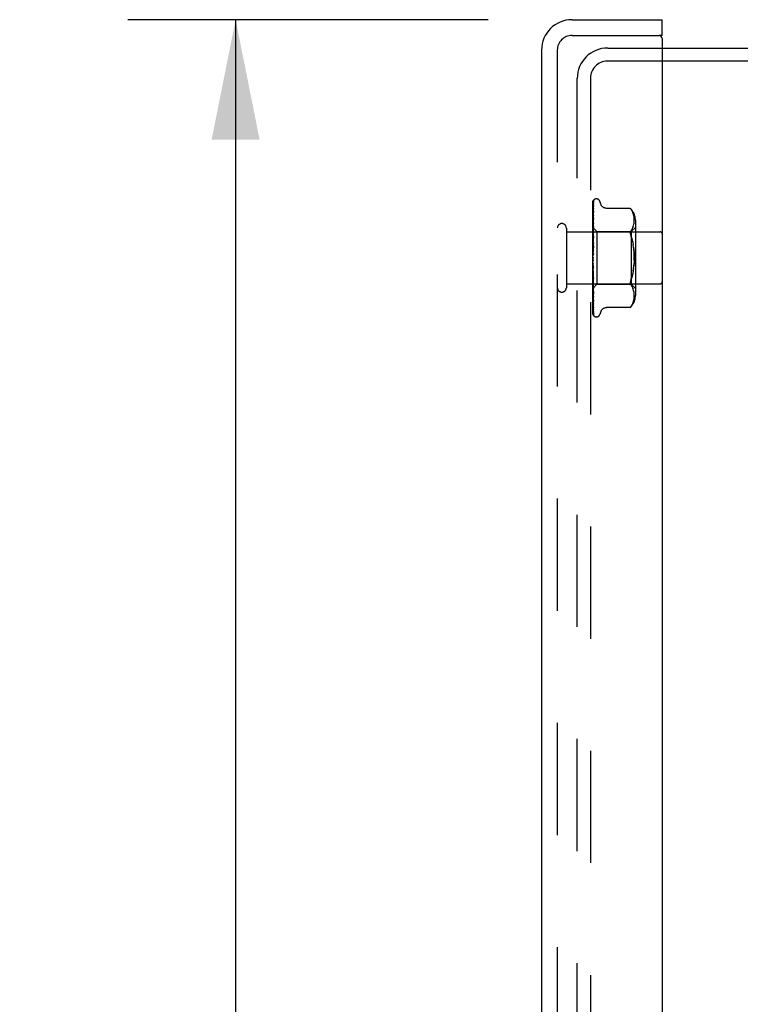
# Model space of a CAD drawing. Header units: inches. Extents: x 0 to 97.1, y 0 to 62.9.
# Tile 20 of 60: x 49.8 to 53.3, y 36.4 to 41.1. Entities that reach past the tile are written whole.
import ezdxf

# ---------------------------------------------------------------- set-up
doc = ezdxf.new("R2010")
doc.units = ezdxf.units.IN
doc.header["$LTSCALE"] = 5.342857
doc.header["$MEASUREMENT"] = 0
doc.linetypes.add('HIDDEN', pattern=[0.2, 0.1, -0.1])
doc.layers.get('0').update_dxf_attribs({"linetype": 'CONTINUOUS'})
for name, color, linetype in [('DEFAULT_2', 8, 'HIDDEN'), ('DIMENSIONS', 7, 'CONTINUOUS'), ('FRONT_COVER', 7, 'CONTINUOUS')]:
    doc.layers.add(name, color=color, linetype=linetype)
doc.styles.get("Standard").update_dxf_attribs({"font": 'arial.ttf'})
doc.dimstyles.new('DIMSTYLE_1', dxfattribs={"dimtxt": 0.428571, "dimasz": 0.571429, "dimexe": 0.09, "dimexo": 0.07, "dimgap": 0.0375, "dimtad": 0, "dimtih": 1, "dimtoh": 1, "dimzin": 4, "dimdsep": 46, "dimtxsty": 'Standard', "dimblk": '_FILLED', "dimblk1": '_FILLED', "dimblk2": '_FILLED', "dimcen": 0.09, "dimadec": 3, "dimazin": 1, "dimtfac": 1, "dimtdec": 3, "dimtofl": 0, "dimtmove": 0, "dimatfit": 3, "dimldrblk": '_FILLED', "dimfxl": 0, "dimtolj": 1, "dimtzin": 4, "dimarcsym": 0})

# ---------------------------------------------------------------- blocks, each defined once
blk = doc.blocks.new('_FILLED')
at = {"color": 0, "linetype": 'ByBlock'}
blk.add_solid([(0, 0), (-1, 0.2), (-1, -0.2)], dxfattribs=at)
blk = doc.blocks.new('*D8')
at = {"layer": 'DIMENSIONS', "color": 2, "linetype": 'Continuous'}
for p, q in [((52.0803, 41.0781), (50.3628, 41.0781)), ((50.8771, 41.0781), (50.8771, 32.1094)), ((50.8771, 20.8081), (50.8771, 29.9665)), ((52.0803, 20.8081), (50.3628, 20.8081))]:
    blk.add_line(p, q, dxfattribs=at)
at = {"layer": 'DIMENSIONS', "color": 2, "linetype": 'Continuous', "xscale": 0.5714285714, "yscale": 0.5714285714, "zscale": 0.5714285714}
for p, rotation in [((50.8771, 41.0781), 90), ((50.8771, 20.8081), 270)]:
    blk.add_blockref('_FILLED', p, dxfattribs=dict(at, rotation=rotation))
at = {"layer": 'DIMENSIONS', "color": 2, "linetype": 'Continuous', "insert": (50.8771, 31.8951), "char_height": 0.42857, "width": 2.058417, "attachment_point": 2, "line_spacing_factor": 0.9}
blk.add_mtext('20.27\\PFRONT\\PDOOR', dxfattribs=at)

msp = doc.modelspace()

# ---------------------------------------------------------------- linework, layer by layer
at = {"color": 3, "linetype": 'Continuous'}
for p, q in [((52.910346, 40.943072), (58.360346, 40.943072)), ((58.362346, 40.880072), (52.910346, 40.880072))]:
    msp.add_line(p, q, dxfattribs=at)
at = {"layer": 'DEFAULT_2', "color": 8, "linetype": 'HIDDEN'}
for p, q in [((52.650346, 40.943072), (52.910346, 40.943072)), ((52.910346, 40.880072), (52.648346, 40.880072)), ((52.505346, 21.088072), (52.505346, 40.798072)), ((52.568346, 40.800072), (52.568346, 21.086072))]:
    msp.add_line(p, q, dxfattribs=at)
for centre, radius in [((52.650346, 40.798072), 0.145), ((52.648346, 40.800072), 0.08)]:
    msp.add_arc(centre, radius, 90, 180, dxfattribs=at)
at = {"layer": 'FRONT_COVER', "color": 3, "linetype": 'Continuous'}
for p, q in [((52.480346, 41.078072), (52.910346, 41.078072)), ((52.910346, 40.988072), (52.910346, 20.898072)), ((52.335346, 40.933072), (52.335346, 20.953072))]:
    msp.add_line(p, q, dxfattribs=at)
at = {"layer": 'FRONT_COVER', "color": 7, "linetype": 'Continuous'}
for q in [(52.910346, 41.078072), (52.895346, 41.003072)]:
    msp.add_line((52.910346, 41.003072), q, dxfattribs=at)
at = {"layer": 'FRONT_COVER', "color": 8, "linetype": 'HIDDEN'}
for p, q in [((52.480346, 41.003072), (52.895346, 41.003072)), ((52.410346, 40.933072), (52.410346, 20.953072)), ((52.580346, 39.938497), (52.580346, 40.213341)), ((52.582315, 40.16347), (52.582989, 40.208693)), ((52.585174, 40.220127), (52.585099, 40.220029)), ((52.596843, 40.224322), (52.596013, 40.224322)), ((52.617979, 40.198313), (52.612504, 40.213355)), ((52.581132, 40.060056), (52.582989, 40.166888)), ((52.581133, 40.073668), (52.582989, 40.192298)), ((52.581133, 40.082551), (52.582315, 40.16347)), ((52.581989, 40.135098), (52.582989, 40.199606)), ((52.582999, 40.167044), (52.582227, 40.161276)), ((52.582988, 40.17752), (52.583019, 40.177867)), ((52.582988, 40.166883), (52.58299, 40.166944)), ((52.58299, 40.166944), (52.583, 40.167053)), ((52.583152, 40.200713), (52.583165, 40.200749)), ((52.757997, 40.179122), (52.645479, 40.179122)), ((52.757997, 40.179122), (52.758531, 40.178547)), ((52.758935, 40.1781), (52.758332, 40.178762)), ((52.760053, 40.176839), (52.761435, 40.175215)), ((52.765082, 40.170248), (52.761435, 40.175215)), ((52.761435, 40.175215), (52.765074, 40.170261)), ((52.76816, 40.165112), (52.765074, 40.170261)), ((52.77064, 40.159766), (52.768145, 40.16514)), ((52.58096, 40.114537), (52.580346, 40.108385)), ((52.58178, 40.122385), (52.58096, 40.114537)), ((52.581132, 40.042205), (52.582989, 40.133375)), ((52.581132, 40.067155), (52.581989, 40.118733)), ((52.581133, 40.078547), (52.581989, 40.135098)), ((52.581988, 40.096008), (52.582989, 40.146947)), ((52.582988, 40.133371), (52.582982, 40.133286)), ((52.772606, 40.154329), (52.770621, 40.159815)), ((52.774086, 40.148977), (52.775194, 40.1436)), ((52.775992, 40.138235), (52.775194, 40.1436)), ((52.776491, 40.133102), (52.775978, 40.138347)), ((52.776476, 40.11369), (52.776766, 40.118596)), ((52.776773, 40.12815), (52.776482, 40.133217)), ((52.776763, 40.118512), (52.77685, 40.123394)), ((52.77685, 40.123296), (52.776769, 40.128259)), ((52.78237, 40.122664), (52.78237, 39.763479)), ((52.453346, 40.085072), (52.453346, 39.801072)), ((52.580346, 40.087323), (52.599347, 40.068322)), ((52.580346, 40.072321), (52.580729, 40.069949)), ((52.580955, 40.071808), (52.580346, 40.065167)), ((52.580729, 40.069949), (52.58111, 40.06747)), ((52.581774, 40.08047), (52.580955, 40.071808)), ((52.581133, 40.086386), (52.58111, 40.086384)), ((52.581133, 40.085035), (52.58111, 40.085137)), ((52.581133, 40.082551), (52.58111, 40.082451)), ((52.581133, 40.078547), (52.58111, 40.078756)), ((52.581133, 40.073668), (52.58111, 40.073481)), ((52.581133, 40.067154), (52.58111, 40.06747)), ((52.581131, 40.020752), (52.582988, 40.092966)), ((52.581132, 40.051267), (52.581988, 40.096008)), ((52.581132, 40.031454), (52.581988, 40.06774)), ((52.582972, 40.092725), (52.581774, 40.08047)), ((52.581988, 40.06774), (52.582988, 40.108989)), ((52.582987, 40.092963), (52.582973, 40.092731)), ((52.599347, 40.068322), (52.599347, 39.817822)), ((52.599347, 40.068322), (52.76237, 40.068322)), ((52.765041, 40.076658), (52.761435, 40.071773)), ((52.76237, 40.068322), (52.78237, 40.088322)), ((52.76237, 40.068322), (52.76237, 39.817822)), ((52.765031, 40.076641), (52.768106, 40.081774)), ((52.768092, 40.081746), (52.770615, 40.087176)), ((52.770602, 40.087146), (52.772617, 40.092693)), ((52.772608, 40.092664), (52.774129, 40.098199)), ((52.774122, 40.09817), (52.775233, 40.103608)), ((52.775227, 40.103576), (52.775997, 40.108762)), ((52.775992, 40.108715), (52.776481, 40.113757)), ((52.453346, 40.067072), (52.900346, 40.067072)), ((52.580346, 40.055031), (52.58111, 40.059797)), ((52.580346, 40.057862), (52.58111, 40.051688)), ((52.580346, 40.035793), (52.58111, 40.041895)), ((52.580346, 40.039255), (52.58111, 40.031981)), ((52.581355, 40.028997), (52.580346, 40.017559)), ((52.580346, 40.013205), (52.58111, 40.020421)), ((52.581133, 40.060056), (52.58111, 40.059797)), ((52.581132, 40.051268), (52.58111, 40.051688)), ((52.581132, 40.042205), (52.58111, 40.041895)), ((52.581132, 40.031453), (52.58111, 40.031981)), ((52.581132, 40.020752), (52.58111, 40.020421)), ((52.581129, 39.996452), (52.582986, 40.047097)), ((52.58113, 40.008415), (52.581986, 40.034934)), ((52.582968, 40.046821), (52.581355, 40.028997)), ((52.581986, 40.034934), (52.582986, 40.065)), ((52.582986, 40.047113), (52.582968, 40.046826)), ((52.758128, 40.063507), (52.758525, 40.065793)), ((52.580346, 40.017172), (52.58111, 40.00906)), ((52.582965, 39.99721), (52.580346, 39.967277)), ((52.580346, 39.988081), (52.58111, 39.996151)), ((52.580346, 39.99241), (52.58111, 39.983755)), ((52.581131, 40.008415), (52.58111, 40.00906)), ((52.58113, 39.996452), (52.58111, 39.996151)), ((52.581119, 39.970086), (52.582975, 39.997331)), ((52.581125, 39.982928), (52.581671, 39.993087)), ((52.581671, 39.993087), (52.582306, 40.004579)), ((52.582306, 40.004579), (52.58298, 40.016507)), ((52.582975, 39.997331), (52.582965, 39.997206)), ((52.770279, 40.017317), (52.772396, 40.006056)), ((52.580346, 39.961331), (52.58111, 39.969963)), ((52.580346, 39.965865), (52.58111, 39.956979)), ((52.580346, 39.933921), (52.58111, 39.942803)), ((52.580346, 39.938497), (52.58111, 39.9297)), ((52.580346, 39.673407), (52.580346, 39.933921)), ((52.581119, 39.970086), (52.58111, 39.969963)), ((52.580346, 39.906842), (52.58111, 39.915653)), ((52.580346, 39.911293), (52.58111, 39.902905)), ((52.580346, 39.881072), (52.58111, 39.889493)), ((52.580346, 39.885239), (52.58111, 39.877561)), ((52.581127, 39.90266), (52.58111, 39.902904)), ((52.581129, 39.890214), (52.58111, 39.889493)), ((52.581658, 39.910119), (52.581113, 39.916673)), ((52.582983, 39.863537), (52.581127, 39.902659)), ((52.581675, 39.876548), (52.581129, 39.890214)), ((52.582965, 39.863789), (52.581512, 39.880173)), ((52.582292, 39.90274), (52.581658, 39.910119)), ((52.582965, 39.895127), (52.582292, 39.90274)), ((52.772396, 39.880088), (52.770279, 39.868826)), ((52.774057, 39.891895), (52.772394, 39.880075)), ((52.580346, 39.857543), (52.58111, 39.86527)), ((52.580346, 39.861274), (52.58111, 39.854585)), ((52.580346, 39.844336), (52.581772, 39.828575)), ((52.580346, 39.837105), (52.58111, 39.843859)), ((52.580346, 39.840266), (52.58111, 39.834807)), ((52.581131, 39.877236), (52.58111, 39.877561)), ((52.581132, 39.865854), (52.58111, 39.86527)), ((52.581132, 39.85426), (52.58111, 39.854585)), ((52.581132, 39.844334), (52.58111, 39.843859)), ((52.581133, 39.83452), (52.58111, 39.834807)), ((52.582987, 39.815527), (52.581131, 39.877236)), ((52.581987, 39.834308), (52.581131, 39.865854)), ((52.582988, 39.772196), (52.581132, 39.854259)), ((52.581988, 39.803635), (52.581132, 39.844333)), ((52.582989, 39.735068), (52.581132, 39.834519)), ((52.58231, 39.861053), (52.581675, 39.876548)), ((52.582987, 39.798488), (52.581987, 39.834308)), ((52.582984, 39.844924), (52.58231, 39.861053)), ((52.582966, 39.863772), (52.582983, 39.863532)), ((52.453346, 39.819072), (52.900346, 39.819072)), ((52.580346, 39.820497), (52.58111, 39.826034)), ((52.580346, 39.822974), (52.580602, 39.821576)), ((52.580346, 39.798839), (52.580544, 39.799019)), ((52.580346, 39.798716), (52.581359, 39.788182)), ((52.580544, 39.799018), (52.599347, 39.817822)), ((52.580602, 39.821576), (52.580856, 39.820232)), ((52.580856, 39.820232), (52.58111, 39.818942)), ((52.581133, 39.826403), (52.58111, 39.826034)), ((52.581127, 39.818823), (52.58111, 39.818942)), ((52.581133, 39.812702), (52.58111, 39.812439)), ((52.581133, 39.807419), (52.58111, 39.807564)), ((52.581133, 39.803721), (52.58111, 39.803565)), ((52.581133, 39.801031), (52.58111, 39.801083)), ((52.581133, 39.799783), (52.58111, 39.799734)), ((52.581132, 39.818717), (52.581127, 39.818823)), ((52.581989, 39.778024), (52.581132, 39.826403)), ((52.582989, 39.705473), (52.581132, 39.818717)), ((52.58168, 39.777821), (52.581133, 39.812701)), ((52.581989, 39.745442), (52.581133, 39.80372)), ((52.581989, 39.741202), (52.581133, 39.801031)), ((52.581359, 39.788182), (52.582207, 39.779761)), ((52.581772, 39.828575), (52.58297, 39.815801)), ((52.582989, 39.757332), (52.581988, 39.803635)), ((52.58297, 39.815795), (52.582987, 39.815524)), ((52.599347, 39.817822), (52.76237, 39.817822)), ((52.765041, 39.809485), (52.761435, 39.814371)), ((52.76237, 39.817822), (52.78237, 39.797822)), ((52.768106, 39.80437), (52.765031, 39.809502)), ((52.770615, 39.798967), (52.768092, 39.804398)), ((52.772617, 39.79345), (52.770602, 39.798997)), ((52.774129, 39.787945), (52.772608, 39.79348)), ((52.775233, 39.782535), (52.774122, 39.787973)), ((52.580346, 39.75829), (52.580964, 39.752455)), ((52.582989, 39.696463), (52.58168, 39.777821)), ((52.582989, 39.722912), (52.581989, 39.778024)), ((52.582989, 39.678936), (52.581989, 39.745442)), ((52.582989, 39.672833), (52.581989, 39.741202)), ((52.582207, 39.779761), (52.582976, 39.772378)), ((52.582976, 39.77237), (52.582988, 39.772201)), ((52.774086, 39.737167), (52.775213, 39.742648)), ((52.775194, 39.742544), (52.775992, 39.747909)), ((52.775997, 39.777381), (52.775227, 39.782567)), ((52.775978, 39.747796), (52.776491, 39.753041)), ((52.776481, 39.772387), (52.775992, 39.777429)), ((52.776766, 39.767548), (52.776476, 39.772453)), ((52.776482, 39.752927), (52.776773, 39.757994)), ((52.77685, 39.762749), (52.776763, 39.767631)), ((52.776769, 39.757885), (52.77685, 39.762848)), ((52.582989, 39.735046), (52.582988, 39.735073)), ((52.583017, 39.705125), (52.582988, 39.705479)), ((52.757997, 39.707021), (52.645473, 39.707021)), ((52.758084, 39.707119), (52.757997, 39.707021)), ((52.765082, 39.715895), (52.761435, 39.710929)), ((52.765074, 39.715883), (52.76816, 39.721031)), ((52.768145, 39.721004), (52.77064, 39.726377)), ((52.770621, 39.726329), (52.772606, 39.731814)), ((52.772584, 39.731745), (52.774107, 39.737255)), ((52.584073, 39.667568), (52.584111, 39.667522)), ((52.596843, 39.661822), (52.596013, 39.661822)), ((52.617979, 39.68783), (52.612504, 39.672788))]:
    msp.add_line(p, q, dxfattribs=at)
for points in [[(52.580346, 40.213336), (52.580878, 40.214626), (52.581467, 40.215779), (52.582093, 40.216803), (52.582725, 40.217688), (52.583335, 40.218435), (52.583893, 40.219041), (52.58437, 40.219505), (52.584747, 40.219839), (52.585001, 40.220039), (52.58514, 40.22013), (52.585174, 40.220127)], [(52.584204, 40.219073), (52.583627, 40.218248), (52.582913, 40.217035), (52.582296, 40.215773), (52.581747, 40.214451), (52.581246, 40.213053), (52.580783, 40.211563), (52.580346, 40.209911)], [(52.58349, 40.214716), (52.583116, 40.214159), (52.582863, 40.213777), (52.582587, 40.213347), (52.582291, 40.212869), (52.581986, 40.21235), (52.581675, 40.211793), (52.581365, 40.211198), (52.581062, 40.21057), (52.580769, 40.209908), (52.580493, 40.209214), (52.580346, 40.208807)], [(52.583191, 40.210072), (52.582842, 40.20883), (52.582366, 40.207012), (52.581907, 40.205116), (52.581468, 40.203146), (52.581045, 40.201101), (52.580641, 40.198982), (52.580346, 40.197299)], [(52.581133, 40.086386), (52.582315, 40.169218), (52.582658, 40.192866), (52.582989, 40.215479)], [(52.581133, 40.085036), (52.582315, 40.166787), (52.582658, 40.190113), (52.582989, 40.212414)], [(52.582989, 40.215476), (52.582996, 40.215709), (52.583054, 40.216292), (52.583162, 40.216854), (52.583316, 40.217385), (52.583508, 40.21788), (52.583723, 40.218322), (52.583943, 40.218699), (52.58415, 40.219004), (52.584208, 40.219082)], [(52.582989, 40.212412), (52.583006, 40.212791), (52.583077, 40.213353), (52.583191, 40.213861), (52.583327, 40.214285), (52.583454, 40.214599), (52.583552, 40.2148), (52.583601, 40.214888), (52.583603, 40.214891)], [(52.582989, 40.208688), (52.58303, 40.209288), (52.583127, 40.209832), (52.583189, 40.210069)], [(52.583603, 40.214891), (52.583585, 40.214862), (52.58349, 40.214716)], [(52.582801, 40.200024), (52.58232, 40.199122), (52.58204, 40.19859), (52.581744, 40.198012), (52.581441, 40.197397), (52.58114, 40.196748), (52.580844, 40.196065), (52.580563, 40.195353), (52.580346, 40.194751)], [(52.583044, 40.192877), (52.582714, 40.191048), (52.582262, 40.188428), (52.581823, 40.185761), (52.5814, 40.183055), (52.580991, 40.18031), (52.580599, 40.177531), (52.580346, 40.175646)], [(52.582411, 40.176411), (52.581802, 40.175131), (52.581455, 40.174388), (52.581097, 40.173589), (52.580742, 40.172737), (52.580406, 40.171843), (52.580346, 40.171672)], [(52.582227, 40.161276), (52.581793, 40.157894), (52.581374, 40.154512), (52.580969, 40.151133), (52.580346, 40.145656)], [(52.581989, 40.118733), (52.582658, 40.158222), (52.582989, 40.177519)], [(52.583018, 40.177866), (52.583011, 40.17784), (52.582956, 40.177671), (52.582838, 40.177367), (52.582654, 40.17694), (52.582411, 40.176411)], [(52.583165, 40.200749), (52.583098, 40.200604), (52.582977, 40.200361), (52.582801, 40.200024)], [(52.582989, 40.199607), (52.583006, 40.199947), (52.583063, 40.200358), (52.583126, 40.200627), (52.583152, 40.200713)], [(52.582989, 40.192293), (52.583009, 40.192641), (52.583043, 40.192882)], [(52.645389, 40.179122), (52.644191, 40.179147), (52.641634, 40.179366), (52.639182, 40.17979), (52.63684, 40.180403), (52.634611, 40.181188), (52.632505, 40.182124), (52.630526, 40.183194), (52.628681, 40.184381), (52.626971, 40.185673), (52.625397, 40.187053), (52.623956, 40.188508), (52.622647, 40.190026), (52.621465, 40.191603), (52.620415, 40.193221), (52.619494, 40.194867), (52.6187, 40.196522), (52.617979, 40.198314)], [(52.758142, 40.178966), (52.758031, 40.179084), (52.757997, 40.179122)], [(52.75894, 40.178094), (52.759454, 40.177521), (52.760053, 40.176839)], [(52.760313, 40.176538), (52.759802, 40.177126), (52.759339, 40.177649)], [(52.581283, 40.142706), (52.580929, 40.141894), (52.58058, 40.141034), (52.580346, 40.140406)], [(52.582986, 40.146944), (52.582984, 40.146928), (52.582952, 40.146754), (52.582868, 40.146438), (52.582719, 40.145995), (52.582507, 40.145451), (52.582247, 40.14484), (52.581948, 40.144171), (52.581283, 40.142706)], [(52.582981, 40.133277), (52.582657, 40.130402), (52.58178, 40.122385)], [(52.775213, 40.143496), (52.774107, 40.148888), (52.772584, 40.154399)], [(52.581834, 40.105479), (52.581177, 40.104047), (52.580843, 40.103301), (52.58052, 40.102533), (52.580346, 40.102091)], [(52.580346, 40.08728), (52.58062, 40.086992), (52.580836, 40.086758), (52.580995, 40.086578), (52.581095, 40.086454), (52.581133, 40.08639), (52.581133, 40.086386)], [(52.580346, 40.086869), (52.580538, 40.086485), (52.580729, 40.086068), (52.58092, 40.085619), (52.58111, 40.085137)], [(52.580346, 40.086434), (52.580538, 40.086472), (52.580729, 40.086476), (52.58092, 40.086447), (52.58111, 40.086384)], [(52.580346, 40.085341), (52.58062, 40.085163), (52.580836, 40.085042), (52.580995, 40.084979), (52.581095, 40.084974), (52.581133, 40.085026), (52.581133, 40.085035)], [(52.580346, 40.084006), (52.58062, 40.083619), (52.580836, 40.083281), (52.580995, 40.082991), (52.581095, 40.082753), (52.581133, 40.082574), (52.581133, 40.082551)], [(52.580346, 40.080817), (52.580538, 40.081276), (52.580729, 40.081701), (52.58092, 40.082093), (52.58111, 40.082451)], [(52.580346, 40.082108), (52.580538, 40.081315), (52.580729, 40.080492), (52.58092, 40.079639), (52.58111, 40.078756)], [(52.580346, 40.078261), (52.58062, 40.078198), (52.580836, 40.078194), (52.580995, 40.078251), (52.581095, 40.078364), (52.581133, 40.078547)], [(52.580346, 40.075639), (52.58062, 40.075166), (52.580836, 40.074737), (52.580995, 40.074346), (52.581095, 40.074003), (52.581133, 40.073716), (52.581133, 40.073668)], [(52.580346, 40.070222), (52.580538, 40.071085), (52.580729, 40.071916), (52.58092, 40.072715), (52.58111, 40.073481)], [(52.582987, 40.108992), (52.582971, 40.108769), (52.582915, 40.108418), (52.582804, 40.107962), (52.582633, 40.107421), (52.582406, 40.106813), (52.582137, 40.106163), (52.581834, 40.105479)], [(52.761435, 40.071773), (52.760173, 40.069965), (52.759201, 40.067947), (52.758525, 40.065793)], [(52.580346, 40.066295), (52.58062, 40.06635), (52.580836, 40.066463), (52.580995, 40.066637), (52.581095, 40.066865), (52.581133, 40.067154)], [(52.582986, 40.065011), (52.582981, 40.064902), (52.58293, 40.064423), (52.582815, 40.063852), (52.58263, 40.063211), (52.582383, 40.062526), (52.582085, 40.061813), (52.581755, 40.061096), (52.581406, 40.060377), (52.581053, 40.059659), (52.580706, 40.058936), (52.580346, 40.058129)], [(52.580346, 40.06248), (52.58062, 40.06194), (52.580836, 40.061434), (52.580995, 40.060957), (52.581095, 40.060521), (52.581133, 40.060136), (52.581133, 40.060056)], [(52.580346, 40.049875), (52.580621, 40.050048), (52.580837, 40.050274), (52.580995, 40.050554), (52.581094, 40.050885), (52.581132, 40.051268)], [(52.580346, 40.045005), (52.58062, 40.044417), (52.580836, 40.043853), (52.580995, 40.043308), (52.581095, 40.042794), (52.581133, 40.042325), (52.581132, 40.042205)], [(52.580346, 40.029595), (52.58062, 40.029876), (52.580836, 40.030207), (52.580995, 40.030592), (52.581095, 40.031021), (52.581132, 40.031453)], [(52.580346, 40.023847), (52.58062, 40.023231), (52.580836, 40.022629), (52.580995, 40.022035), (52.581095, 40.021463), (52.581133, 40.020927), (52.581132, 40.020752)], [(52.758128, 40.063507), (52.757994, 40.061097), (52.758128, 40.058546), (52.758525, 40.055828), (52.759201, 40.052928), (52.760173, 40.049807), (52.761435, 40.046514)], [(52.770279, 40.017317), (52.76774, 40.02788), (52.764794, 40.037594), (52.761435, 40.046514)], [(52.761435, 40.046514), (52.764798, 40.037581), (52.767746, 40.02786), (52.770283, 40.017299)], [(52.580795, 40.011002), (52.58049, 40.010436), (52.580346, 40.010153)], [(52.580346, 40.006187), (52.58062, 40.006568), (52.580836, 40.006992), (52.580995, 40.007464), (52.581095, 40.007972), (52.581131, 40.008415)], [(52.580346, 39.999769), (52.58062, 39.999148), (52.580836, 39.99853), (52.580995, 39.997909), (52.581095, 39.997298), (52.581133, 39.996715), (52.58113, 39.996452)], [(52.580346, 39.980499), (52.58062, 39.980966), (52.580836, 39.981468), (52.580995, 39.982009), (52.581095, 39.982577), (52.581125, 39.982928)], [(52.580346, 39.973641), (52.58062, 39.973038), (52.580836, 39.972427), (52.580995, 39.9718), (52.581095, 39.971174), (52.581133, 39.970564), (52.581119, 39.970086)], [(52.58298, 40.016531), (52.582931, 40.01602), (52.5828, 40.015338), (52.582596, 40.014636), (52.58234, 40.013959), (52.582048, 40.013308), (52.581738, 40.012696), (52.581422, 40.012116), (52.580795, 40.011002)], [(52.581109, 40.000291), (52.581138, 40.000498), (52.581212, 40.000648), (52.581328, 40.000736), (52.581483, 40.000761), (52.581671, 40.000718), (52.581882, 40.000605), (52.582103, 40.000422), (52.582325, 40.000162), (52.582535, 39.999819), (52.582719, 39.9994), (52.582864, 39.998904), (52.582956, 39.998358), (52.582989, 39.997792), (52.582975, 39.997331)], [(52.581125, 39.982928), (52.581133, 39.983157), (52.58111, 39.983755)], [(52.776682, 39.929901), (52.776854, 39.943066), (52.776683, 39.956233), (52.776178, 39.969225), (52.77531, 39.981941), (52.774057, 39.994248), (52.772394, 40.006068)], [(52.774058, 39.994242), (52.77531, 39.981941), (52.776178, 39.96923), (52.776682, 39.956242), (52.776854, 39.943077), (52.776683, 39.92991), (52.776178, 39.916919), (52.77531, 39.904202)], [(52.581243, 39.961267), (52.5809, 39.960814), (52.580733, 39.960591), (52.580553, 39.960339), (52.580346, 39.960026)], [(52.580346, 39.953458), (52.58062, 39.953994), (52.580836, 39.954555), (52.580995, 39.955147), (52.581034, 39.955342)], [(52.580346, 39.946409), (52.58062, 39.945846), (52.580836, 39.945262), (52.580995, 39.944653), (52.581095, 39.944034), (52.581133, 39.943419), (52.58111, 39.942803)], [(52.580346, 39.926041), (52.58062, 39.926627), (52.580836, 39.927227), (52.580995, 39.927848), (52.581095, 39.928473), (52.581133, 39.929089), (52.58111, 39.9297)], [(52.581034, 39.955341), (52.581287, 39.956711), (52.581578, 39.958248), (52.581883, 39.959813), (52.582202, 39.961408), (52.582536, 39.96304), (52.582851, 39.964543)], [(52.581034, 39.955342), (52.581095, 39.955754), (52.581133, 39.956363), (52.58111, 39.956979)], [(52.582878, 39.964678), (52.58278, 39.964245), (52.582584, 39.963622), (52.582356, 39.963069), (52.582113, 39.962585), (52.581873, 39.962175), (52.581646, 39.961826), (52.581436, 39.961528), (52.581243, 39.961267)], [(52.580346, 39.919056), (52.58062, 39.918553), (52.580836, 39.918019), (52.580995, 39.917449), (52.581095, 39.916859), (52.581113, 39.916673)], [(52.580346, 39.89924), (52.58062, 39.899854), (52.580836, 39.900472), (52.580995, 39.901099), (52.581095, 39.90172), (52.581133, 39.90232), (52.581127, 39.90266)], [(52.580346, 39.900914), (52.580504, 39.900638), (52.58078, 39.900182), (52.581343, 39.89929)], [(52.581512, 39.880173), (52.580403, 39.892848), (52.580346, 39.893509)], [(52.580346, 39.892572), (52.58062, 39.892146), (52.580836, 39.891681), (52.580995, 39.891172), (52.581095, 39.890632), (52.581129, 39.890214)], [(52.581113, 39.916673), (52.581133, 39.916262), (52.58111, 39.915653)], [(52.581343, 39.89929), (52.581632, 39.898818), (52.581923, 39.898306), (52.582211, 39.897739), (52.582477, 39.897122), (52.582708, 39.89645), (52.582875, 39.895763), (52.582968, 39.895072)], [(52.772396, 39.880088), (52.774058, 39.891902), (52.77531, 39.904203), (52.776178, 39.916913)], [(52.580346, 39.874023), (52.58062, 39.874644), (52.580836, 39.875257), (52.580995, 39.875867), (52.581095, 39.876461), (52.581133, 39.877024), (52.581131, 39.877236)], [(52.580346, 39.867912), (52.58062, 39.86758), (52.580836, 39.8672), (52.580995, 39.86677), (52.581095, 39.8663), (52.581132, 39.865854)], [(52.580346, 39.851302), (52.58062, 39.851907), (52.580836, 39.852492), (52.580995, 39.853065), (52.581095, 39.85361), (52.581133, 39.854115), (52.581132, 39.85426)], [(52.580346, 39.851611), (52.580383, 39.851531), (52.580692, 39.850888), (52.581014, 39.850258), (52.581344, 39.849625), (52.581674, 39.848982), (52.581997, 39.848317), (52.582301, 39.847628), (52.582567, 39.846929), (52.582781, 39.846224), (52.582919, 39.845562), (52.582981, 39.84498), (52.582984, 39.84491)], [(52.580346, 39.845969), (52.58062, 39.845742), (52.580836, 39.845462), (52.580995, 39.845125), (52.581095, 39.844742), (52.581132, 39.844334)], [(52.580346, 39.831898), (52.58062, 39.832464), (52.580836, 39.833002), (52.580995, 39.833515), (52.581095, 39.833992), (52.581133, 39.834421), (52.581133, 39.83452)], [(52.761435, 39.83963), (52.760173, 39.836337), (52.759201, 39.833215), (52.758525, 39.830315), (52.758128, 39.827597), (52.757994, 39.825046), (52.758128, 39.822637), (52.758525, 39.820351), (52.759201, 39.818196), (52.760173, 39.816179), (52.761435, 39.814371)], [(52.761435, 39.83963), (52.764798, 39.848563), (52.767746, 39.858284)], [(52.770283, 39.868844), (52.76774, 39.858264), (52.764794, 39.848549)], [(52.580346, 39.827536), (52.58062, 39.827422), (52.580836, 39.827251), (52.580995, 39.827021), (52.581095, 39.826739), (52.581133, 39.826403)], [(52.580346, 39.816511), (52.580601, 39.816982), (52.580806, 39.81742), (52.580964, 39.817829), (52.581071, 39.818202), (52.581125, 39.818532), (52.581132, 39.818717)], [(52.580346, 39.813278), (52.58062, 39.813282), (52.580836, 39.813227), (52.580995, 39.813111), (52.581095, 39.81294), (52.581133, 39.812702)], [(52.580346, 39.808319), (52.580538, 39.809306), (52.580729, 39.810322), (52.58092, 39.811366), (52.58111, 39.812439)], [(52.580346, 39.810022), (52.580538, 39.809358), (52.580729, 39.808727), (52.58092, 39.808129), (52.58111, 39.807564)], [(52.580346, 39.805699), (52.58062, 39.806131), (52.580836, 39.806516), (52.580995, 39.806858), (52.581095, 39.80715), (52.581133, 39.807384), (52.581133, 39.807419)], [(52.580346, 39.805425), (52.580414, 39.805258), (52.580765, 39.804438), (52.581133, 39.80364), (52.581504, 39.802853), (52.581865, 39.802077), (52.582199, 39.801321), (52.58249, 39.80059), (52.582719, 39.799915), (52.582877, 39.799314), (52.582961, 39.798817), (52.582987, 39.798485)], [(52.580346, 39.803711), (52.58062, 39.803832), (52.580836, 39.803895), (52.580995, 39.803898), (52.581095, 39.803844), (52.581133, 39.803721)], [(52.580346, 39.801012), (52.580538, 39.801603), (52.580729, 39.802226), (52.58092, 39.80288), (52.58111, 39.803565)], [(52.580346, 39.801879), (52.580538, 39.801629), (52.580729, 39.801413), (52.58092, 39.801231), (52.58111, 39.801083)], [(52.580346, 39.799852), (52.58062, 39.800191), (52.580836, 39.800478), (52.580995, 39.800714), (52.581095, 39.800896), (52.581133, 39.801018), (52.581133, 39.801031)], [(52.580346, 39.799181), (52.58062, 39.799416), (52.580836, 39.799594), (52.580995, 39.799716), (52.581095, 39.799781), (52.581133, 39.799786), (52.581133, 39.799783)], [(52.580544, 39.799019), (52.580729, 39.79922), (52.58092, 39.79946), (52.58111, 39.799734)], [(52.582989, 39.684476), (52.58168, 39.770601), (52.581387, 39.790206), (52.581133, 39.807419)], [(52.582989, 39.670964), (52.58168, 39.761168), (52.581387, 39.781727), (52.581133, 39.799783)], [(52.580346, 39.764096), (52.580531, 39.763609), (52.580863, 39.762798), (52.581204, 39.762017), (52.581868, 39.760553)], [(52.580964, 39.752455), (52.581367, 39.748799), (52.581785, 39.745119), (52.582218, 39.741417), (52.582989, 39.735055)], [(52.581868, 39.760553), (52.582171, 39.75987), (52.582438, 39.759232), (52.582661, 39.758648), (52.582826, 39.758146), (52.582928, 39.757749), (52.582975, 39.757476), (52.582988, 39.75733)], [(52.580346, 39.729145), (52.580436, 39.728893), (52.580782, 39.727994), (52.581137, 39.72715), (52.581479, 39.726383), (52.582103, 39.725031)], [(52.580346, 39.724509), (52.580588, 39.72251), (52.580978, 39.719426), (52.581384, 39.716351), (52.581805, 39.713296), (52.58224, 39.710261), (52.58269, 39.707251), (52.583016, 39.705134)], [(52.580346, 39.701849), (52.580478, 39.701474), (52.580783, 39.70068), (52.581103, 39.69992), (52.581432, 39.699195), (52.581757, 39.698512), (52.582071, 39.697877), (52.582362, 39.697293), (52.582618, 39.696778), (52.582829, 39.696339), (52.582979, 39.696008), (52.583025, 39.695895)], [(52.580346, 39.698576), (52.580615, 39.696799), (52.581011, 39.694346), (52.581424, 39.691946), (52.581853, 39.689606), (52.582298, 39.687323), (52.582758, 39.685105), (52.583093, 39.683572)], [(52.582103, 39.725031), (52.582371, 39.72444), (52.582608, 39.723896), (52.582791, 39.723439), (52.582912, 39.723097), (52.582976, 39.722877), (52.582987, 39.722829)], [(52.582987, 39.722829), (52.582996, 39.722783), (52.582992, 39.722819), (52.582988, 39.72291)], [(52.583025, 39.695895), (52.583056, 39.695817), (52.583071, 39.695774), (52.583046, 39.695879), (52.583008, 39.696137), (52.582989, 39.696461)], [(52.617979, 39.68783), (52.6187, 39.689621), (52.619494, 39.691277), (52.620415, 39.692923), (52.621465, 39.694541), (52.622646, 39.696117), (52.623956, 39.697635), (52.625397, 39.69909), (52.626971, 39.70047), (52.62868, 39.701762), (52.630525, 39.702949), (52.632504, 39.704019), (52.63461, 39.704955), (52.636839, 39.70574), (52.639182, 39.706353), (52.641633, 39.706777), (52.64419, 39.706996), (52.645387, 39.707021)], [(52.758085, 39.707119), (52.758369, 39.707423), (52.758853, 39.70795), (52.759529, 39.708709), (52.760389, 39.7097), (52.761435, 39.710929)], [(52.761435, 39.710929), (52.760388, 39.709699), (52.759528, 39.708707), (52.758852, 39.707949), (52.758368, 39.707422)], [(52.580346, 39.683197), (52.58057, 39.682581), (52.580821, 39.681953), (52.581084, 39.68135), (52.581355, 39.680772), (52.58163, 39.680222), (52.581904, 39.6797), (52.582174, 39.679208), (52.582433, 39.678751), (52.582677, 39.67833)], [(52.580346, 39.681381), (52.580398, 39.681122), (52.580784, 39.679329), (52.581191, 39.67764), (52.581619, 39.676027), (52.58207, 39.674485), (52.582548, 39.673015), (52.583053, 39.671622), (52.583425, 39.670692)], [(52.580346, 39.673863), (52.580383, 39.673761), (52.580645, 39.673081), (52.580927, 39.672431), (52.581223, 39.671813), (52.58153, 39.671228), (52.581842, 39.670678), (52.582155, 39.670163), (52.582466, 39.669684), (52.582768, 39.669245), (52.583058, 39.668845), (52.58333, 39.668488), (52.583577, 39.668175), (52.583789, 39.667913), (52.584073, 39.667568)], [(52.580346, 39.673407), (52.580441, 39.673106), (52.580918, 39.671772), (52.581462, 39.670538), (52.582103, 39.669364), (52.582949, 39.668133)], [(52.582677, 39.67833), (52.583081, 39.677642), (52.583219, 39.677402), (52.583276, 39.677299)], [(52.58309, 39.683576), (52.583035, 39.683883), (52.582989, 39.684481)], [(52.583276, 39.677299), (52.583301, 39.677254), (52.583329, 39.677198), (52.583307, 39.67725), (52.583239, 39.677426), (52.583143, 39.677745), (52.583054, 39.678178), (52.582997, 39.678698), (52.582989, 39.678937)], [(52.583422, 39.670699), (52.58329, 39.671051), (52.583136, 39.671596), (52.58303, 39.672215), (52.582989, 39.672837)], [(52.584111, 39.667522), (52.584115, 39.667516), (52.584085, 39.667556), (52.583989, 39.667693), (52.583848, 39.667914), (52.58368, 39.668212), (52.583512, 39.66856), (52.583363, 39.668928), (52.583233, 39.669325), (52.583126, 39.669748), (52.583046, 39.670208), (52.582998, 39.670709), (52.582989, 39.670967)]]:
    msp.add_lwpolyline(points, dxfattribs=at)
at = {"layer": 'FRONT_COVER', "color": 3, "linetype": 'Continuous'}
for centre, radius, start, end in [((52.480346, 40.933072), 0.145, 90, 180), ((52.895346, 40.988072), 0.015, 0, 90)]:
    msp.add_arc(centre, radius, start, end, dxfattribs=at)
at = {"layer": 'FRONT_COVER', "color": 8, "linetype": 'HIDDEN'}
for centre, radius, start, end in [((52.480346, 40.933072), 0.07, 90, 180), ((52.596013, 40.207655), 0.016667, 90, 160.051559), ((52.596843, 40.207655), 0.016667, 20, 90), ((52.704793, 40.122664), 0.077578, 0, 46.699244), ((52.431846, 40.085072), 0.0215, 0, 180), ((52.900346, 40.057072), 0.01, 0, 90), ((52.431846, 39.801072), 0.0215, 180, 360), ((52.900346, 39.829072), 0.01, 270, 360), ((52.704793, 39.763479), 0.077578, 313.300757, 360), ((52.596013, 39.678488), 0.016667, 218.621845, 270), ((52.596843, 39.678488), 0.016667, 270, 340)]:
    msp.add_arc(centre, radius, start, end, dxfattribs=at)

# ---------------------------------------------------------------- dimensions: what is measured, and where the dimension line sits
at = {"layer": 'DIMENSIONS', "color": 2, "linetype": 'Continuous'}
dim = msp.add_linear_dim(base=(50.877076, 20.808072), p1=(52.150346, 41.078072), p2=(52.150346, 20.808072), angle=270, text='<>\\PFRONT\\PDOOR', dimstyle='DIMSTYLE_1', dxfattribs=at)
dim.commit()
dim.dimension.update_dxf_attribs({"geometry": '*D8', "text_midpoint": (50.877076, 31.037955), "dimtype": 160})

doc.saveas('drawing.dxf')
